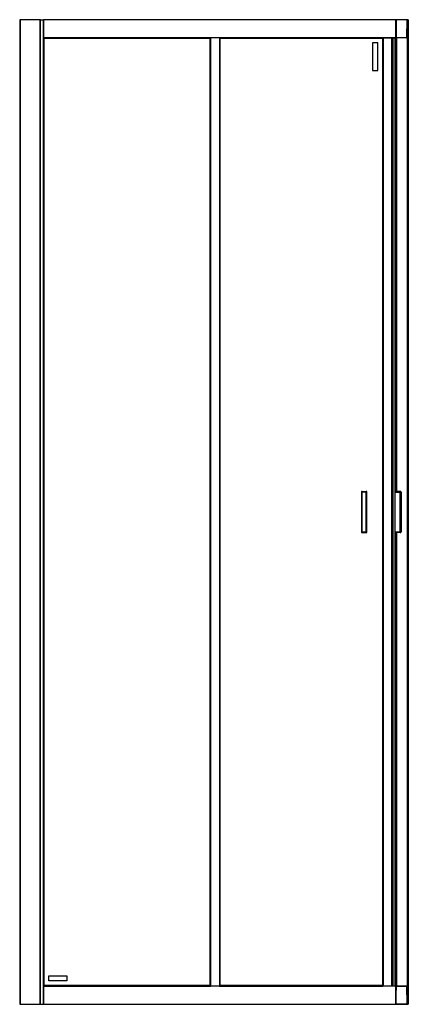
# Model space of a CAD drawing. Header units: millimetres. Extents: x 3273.3 to 3274.05, y 3280.28 to 3282.18.
import ezdxf

# ---------------------------------------------------------------- set-up
doc = ezdxf.new("R2010")
doc.units = ezdxf.units.MM
doc.layers.add('SANINDUSA', color=3, linetype='Continuous')

msp = doc.modelspace()

# ---------------------------------------------------------------- linework, layer by layer
at = {"layer": 'SANINDUSA'}
for p, q in [((3273.3004, 3282.1833), (3273.3004, 3280.2833)), ((3273.301, 3282.1833), (3273.3004, 3282.1833)), ((3273.301, 3282.1833), (3273.301, 3280.2833)), ((3273.3401, 3282.1833), (3273.301, 3282.1833)), ((3273.3401, 3280.2833), (3273.3401, 3282.1833)), ((3273.3404, 3282.1833), (3273.3401, 3282.1833)), ((3273.3404, 3282.1833), (3273.3463, 3282.1833)), ((3273.3404, 3280.2833), (3273.3404, 3282.1833)), ((3273.3463, 3280.2833), (3273.3463, 3282.1833)), ((3273.3466, 3282.1833), (3273.3463, 3282.1833)), ((3274.0266, 3282.1833), (3273.3466, 3282.1833)), ((3273.3466, 3282.1833), (3273.3466, 3282.183)), ((3273.3466, 3282.183), (3273.3466, 3282.1486)), ((3274.0266, 3282.183), (3273.3466, 3282.183)), ((3274.0266, 3282.183), (3274.0266, 3282.1833)), ((3274.0269, 3282.1833), (3274.0266, 3282.1833)), ((3274.0266, 3282.1486), (3274.0266, 3282.183)), ((3274.027, 3282.1815), (3274.0266, 3282.1815)), ((3274.0269, 3282.181), (3274.0266, 3282.181)), ((3274.0268, 3282.1688), (3274.0269, 3282.181)), ((3274.0269, 3282.1815), (3274.0269, 3282.1833)), ((3274.0269, 3282.1833), (3274.027, 3282.1833)), ((3274.027, 3282.183), (3274.027, 3282.1833)), ((3274.0273, 3282.1833), (3274.027, 3282.1833)), ((3274.027, 3282.1833), (3274.027, 3282.1833)), ((3274.027, 3282.1833), (3274.027, 3282.1815)), ((3274.027, 3282.1825), (3274.027, 3282.183)), ((3274.0272, 3282.183), (3274.027, 3282.1688)), ((3274.027, 3282.1816), (3274.027, 3282.1825)), ((3274.0473, 3282.183), (3274.0272, 3282.183)), ((3274.0272, 3282.183), (3274.0272, 3282.183)), ((3274.0273, 3282.1833), (3274.0275, 3282.1833)), ((3274.0473, 3282.1833), (3274.0275, 3282.1833)), ((3274.0473, 3282.183), (3274.047, 3282.1486)), ((3274.049, 3282.1486), (3274.0493, 3282.183)), ((3274.0491, 3282.1833), (3274.0491, 3282.1833)), ((3274.0492, 3282.1832), (3274.0492, 3282.1833)), ((3274.0498, 3282.1833), (3274.0492, 3282.1833)), ((3274.0493, 3282.183), (3274.0493, 3282.183)), ((3274.0498, 3282.1833), (3274.0498, 3280.2833)), ((3274.0501, 3282.1833), (3274.0498, 3282.1833)), ((3274.0501, 3282.1833), (3274.0501, 3280.2833)), ((3274.0504, 3282.1833), (3274.0501, 3282.1833)), ((3274.0504, 3282.1833), (3274.0504, 3280.2833)), ((3274.0268, 3282.1688), (3274.0266, 3282.1688)), ((3274.0266, 3282.1567), (3274.0269, 3282.1567)), ((3274.0266, 3282.1562), (3274.027, 3282.1562)), ((3274.0268, 3282.1688), (3274.027, 3282.1688)), ((3274.0269, 3282.1567), (3274.0268, 3282.1688)), ((3274.0269, 3282.1463), (3274.0269, 3282.156)), ((3274.027, 3282.1688), (3274.0272, 3282.1486)), ((3274.027, 3282.1562), (3274.027, 3282.1463)), ((3274.027, 3282.1561), (3274.027, 3282.1486)), ((3274.0492, 3280.3011), (3274.0492, 3282.1655)), ((3273.3466, 3282.1486), (3273.3466, 3282.1483)), ((3273.3466, 3282.1486), (3274.0266, 3282.1486)), ((3273.3466, 3282.1483), (3273.3467, 3282.1481)), ((3273.3466, 3282.1483), (3273.6686, 3282.1483)), ((3273.3466, 3282.1483), (3273.3466, 3280.3183)), ((3273.6685, 3282.1481), (3273.3467, 3282.1481)), ((3273.3467, 3282.1481), (3273.3468, 3282.148)), ((3273.3467, 3282.1481), (3273.3467, 3280.3184)), ((3273.6684, 3282.148), (3273.3468, 3282.148)), ((3273.3468, 3282.148), (3273.3468, 3280.3185)), ((3273.3476, 3282.1473), (3273.6676, 3282.1473)), ((3273.3476, 3280.3193), (3273.3476, 3282.1473)), ((3273.6676, 3282.1473), (3273.6676, 3280.3193)), ((3273.6684, 3282.148), (3273.6685, 3282.1481)), ((3273.6684, 3280.3185), (3273.6684, 3282.148)), ((3273.6685, 3282.1481), (3273.6686, 3282.1483)), ((3273.6685, 3280.3184), (3273.6685, 3282.1481)), ((3273.6686, 3280.3183), (3273.6686, 3282.1483)), ((3273.6689, 3282.1483), (3273.6686, 3282.1483)), ((3273.6689, 3282.1483), (3273.6689, 3280.3183)), ((3273.6863, 3282.1483), (3273.6689, 3282.1483)), ((3273.6863, 3282.1483), (3273.6863, 3280.3183)), ((3273.6866, 3282.1483), (3273.6863, 3282.1483)), ((3273.6866, 3282.1483), (3274.0266, 3282.1483)), ((3273.6866, 3282.1483), (3273.6866, 3280.3183)), ((3274.0013, 3282.1482), (3273.6866, 3282.1482)), ((3273.6866, 3282.1482), (3273.6867, 3282.1481)), ((3273.6866, 3282.1482), (3273.6866, 3282.1482)), ((3273.6866, 3282.1482), (3273.6866, 3280.3184)), ((3274.0013, 3282.1481), (3273.6867, 3282.1481)), ((3273.6867, 3282.1481), (3273.6867, 3280.3185)), ((3273.6875, 3282.1473), (3274.0005, 3282.1473)), ((3273.6875, 3280.3193), (3273.6875, 3282.1473)), ((3273.9915, 3282.1383), (3273.9815, 3282.1383)), ((3273.9815, 3282.1383), (3273.9815, 3282.0853)), ((3273.9915, 3282.0853), (3273.9915, 3282.1383)), ((3274.0005, 3282.1473), (3274.0005, 3280.3193)), ((3274.0013, 3282.1482), (3274.0015, 3282.1483)), ((3274.0013, 3282.1481), (3274.0013, 3282.1482)), ((3274.0013, 3280.3184), (3274.0013, 3282.1482)), ((3274.0013, 3280.3185), (3274.0013, 3282.1481)), ((3274.0015, 3282.1483), (3274.0015, 3280.3183)), ((3274.0018, 3282.1483), (3274.0018, 3280.3183)), ((3274.0184, 3280.3183), (3274.0184, 3282.1483)), ((3274.021, 3280.3183), (3274.021, 3282.1483)), ((3274.0246, 3282.1483), (3274.0246, 3280.3183)), ((3274.0247, 3282.1483), (3274.0247, 3281.2731)), ((3274.0256, 3282.1463), (3274.0256, 3282.1483)), ((3274.027, 3282.1463), (3274.0256, 3282.1463)), ((3274.0257, 3282.1463), (3274.0257, 3282.1483)), ((3274.0266, 3282.1483), (3274.0266, 3282.1486)), ((3274.027, 3282.1483), (3274.027, 3282.1486)), ((3274.027, 3282.1483), (3274.027, 3281.2731)), ((3274.0273, 3282.1483), (3274.027, 3282.1483)), ((3274.0272, 3282.1486), (3274.047, 3282.1486)), ((3274.0273, 3282.1483), (3274.0275, 3282.1483)), ((3274.0273, 3282.1483), (3274.0273, 3281.2731)), ((3274.047, 3282.1483), (3274.0275, 3282.1483)), ((3274.0487, 3280.3183), (3274.0487, 3282.1483)), ((3274.049, 3282.1483), (3274.0487, 3282.1483)), ((3274.049, 3282.1486), (3274.049, 3282.1483)), ((3274.049, 3282.1486), (3274.049, 3282.1486)), ((3274.049, 3280.3183), (3274.049, 3282.1483)), ((3274.0491, 3280.3125), (3274.0491, 3282.154)), ((3273.9815, 3282.0853), (3273.9915, 3282.0853)), ((3273.9599, 3281.2716), (3273.9599, 3281.1949)), ((3273.9614, 3281.2716), (3273.9599, 3281.2716)), ((3273.9614, 3281.2716), (3273.9614, 3281.2731)), ((3273.9614, 3281.2731), (3273.9691, 3281.2731)), ((3273.9691, 3281.2716), (3273.9614, 3281.2716)), ((3273.9614, 3281.1949), (3273.9614, 3281.2716)), ((3273.9691, 3281.2716), (3273.9691, 3281.2731)), ((3273.9691, 3281.1949), (3273.9691, 3281.2716)), ((3273.9706, 3281.2716), (3273.9691, 3281.2716)), ((3273.9706, 3281.1949), (3273.9706, 3281.2716)), ((3274.035, 3281.2731), (3274.0246, 3281.2731)), ((3274.0246, 3281.2716), (3274.0349, 3281.2716)), ((3274.0349, 3281.2716), (3274.035, 3281.2716)), ((3274.0349, 3281.1949), (3274.0349, 3281.2716)), ((3274.035, 3281.2716), (3274.0365, 3281.2716)), ((3274.0365, 3281.2716), (3274.0365, 3281.1949)), ((3273.9599, 3281.1949), (3273.9614, 3281.1949)), ((3273.9614, 3281.1949), (3273.9691, 3281.1949)), ((3273.9614, 3281.1949), (3273.9614, 3281.1934)), ((3273.9614, 3281.1934), (3273.9691, 3281.1934)), ((3273.9706, 3281.1949), (3273.9691, 3281.1949)), ((3273.9691, 3281.1934), (3273.9691, 3281.1949)), ((3274.0246, 3281.1949), (3274.0349, 3281.1949)), ((3274.035, 3281.1934), (3274.0246, 3281.1934)), ((3274.0247, 3281.1934), (3274.0247, 3280.3183)), ((3274.027, 3281.1934), (3274.027, 3280.3183)), ((3274.0273, 3281.1934), (3274.0273, 3280.3183)), ((3274.0349, 3281.1949), (3274.035, 3281.1949)), ((3274.035, 3281.1949), (3274.0365, 3281.1949)), ((3273.3566, 3280.3383), (3273.3916, 3280.3383)), ((3273.3566, 3280.3283), (3273.3566, 3280.3383)), ((3273.3916, 3280.3383), (3273.3916, 3280.3283)), ((3273.3467, 3280.3184), (3273.3466, 3280.3183)), ((3273.6686, 3280.3183), (3273.3466, 3280.3183)), ((3273.3466, 3280.3183), (3273.3466, 3280.318)), ((3274.0266, 3280.318), (3273.3466, 3280.318)), ((3273.3466, 3280.318), (3273.3466, 3280.2836)), ((3273.3468, 3280.3185), (3273.3467, 3280.3184)), ((3273.3467, 3280.3184), (3273.6685, 3280.3184)), ((3273.3468, 3280.3185), (3273.6684, 3280.3185)), ((3273.6676, 3280.3193), (3273.3476, 3280.3193)), ((3273.3916, 3280.3283), (3273.3566, 3280.3283)), ((3273.6685, 3280.3184), (3273.6684, 3280.3185)), ((3273.6686, 3280.3183), (3273.6685, 3280.3184)), ((3273.6686, 3280.3183), (3273.6689, 3280.3183)), ((3273.6863, 3280.3183), (3273.6689, 3280.3183)), ((3273.6863, 3280.3183), (3273.6866, 3280.3183)), ((3273.6867, 3280.3185), (3273.6866, 3280.3184)), ((3273.6866, 3280.3184), (3274.0013, 3280.3184)), ((3273.6866, 3280.3184), (3273.6866, 3280.3184)), ((3274.0015, 3280.3183), (3273.6866, 3280.3183)), ((3274.0266, 3280.3183), (3273.6866, 3280.3183)), ((3273.6867, 3280.3185), (3274.0013, 3280.3185)), ((3274.0005, 3280.3193), (3273.6875, 3280.3193)), ((3274.0013, 3280.3185), (3274.0005, 3280.3193)), ((3274.0005, 3280.3193), (3274.0013, 3280.3185)), ((3274.0013, 3280.3184), (3274.0013, 3280.3185)), ((3274.0015, 3280.3183), (3274.0013, 3280.3184)), ((3274.0256, 3280.3183), (3274.0256, 3280.3203)), ((3274.0256, 3280.3203), (3274.027, 3280.3203)), ((3274.0257, 3280.3183), (3274.0257, 3280.3203)), ((3274.0266, 3280.318), (3274.0266, 3280.3183)), ((3274.0266, 3280.2836), (3274.0266, 3280.318)), ((3274.0269, 3280.3104), (3274.0269, 3280.3203)), ((3274.027, 3280.3203), (3274.027, 3280.3104)), ((3274.027, 3280.3183), (3274.0273, 3280.3183)), ((3274.027, 3280.318), (3274.027, 3280.3183)), ((3274.027, 3280.3105), (3274.027, 3280.318)), ((3274.027, 3280.2977), (3274.0272, 3280.318)), ((3274.0272, 3280.318), (3274.047, 3280.318)), ((3274.0273, 3280.3183), (3274.0275, 3280.3183)), ((3274.047, 3280.3183), (3274.0275, 3280.3183)), ((3274.047, 3280.318), (3274.0473, 3280.2836)), ((3274.0487, 3280.3183), (3274.049, 3280.3183)), ((3274.049, 3280.3183), (3274.049, 3280.318)), ((3274.049, 3280.318), (3274.049, 3280.318)), ((3274.0493, 3280.2836), (3274.049, 3280.318)), ((3274.027, 3280.3104), (3274.0266, 3280.3104)), ((3274.0266, 3280.3099), (3274.0269, 3280.3099)), ((3274.0268, 3280.2977), (3274.0266, 3280.2977)), ((3274.0268, 3280.2977), (3274.0269, 3280.3099)), ((3274.0269, 3280.2856), (3274.0268, 3280.2977)), ((3274.027, 3280.2977), (3274.0268, 3280.2977)), ((3274.0272, 3280.2836), (3274.027, 3280.2977)), ((3273.3004, 3280.2833), (3273.301, 3280.2833)), ((3273.301, 3280.2833), (3273.3401, 3280.2833)), ((3273.3401, 3280.2833), (3273.3404, 3280.2833)), ((3273.3404, 3280.2833), (3273.3463, 3280.2833)), ((3273.3463, 3280.2833), (3273.3466, 3280.2833)), ((3273.3466, 3280.2836), (3274.0266, 3280.2836)), ((3273.3466, 3280.2836), (3273.3466, 3280.2833)), ((3273.3466, 3280.2833), (3274.0266, 3280.2833)), ((3274.0269, 3280.2856), (3274.0266, 3280.2856)), ((3274.0266, 3280.2851), (3274.027, 3280.2851)), ((3274.0266, 3280.2833), (3274.0266, 3280.2836)), ((3274.0269, 3280.2833), (3274.0266, 3280.2833)), ((3274.0269, 3280.2833), (3274.0269, 3280.2849)), ((3274.027, 3280.2833), (3274.0269, 3280.2833)), ((3274.027, 3280.2851), (3274.027, 3280.2833)), ((3274.027, 3280.2841), (3274.027, 3280.285)), ((3274.027, 3280.2836), (3274.027, 3280.2841)), ((3274.027, 3280.2833), (3274.027, 3280.2836)), ((3274.027, 3280.2833), (3274.0273, 3280.2833)), ((3274.027, 3280.2833), (3274.027, 3280.2833)), ((3274.0473, 3280.2836), (3274.0272, 3280.2836)), ((3274.0272, 3280.2836), (3274.0272, 3280.2836)), ((3274.0275, 3280.2833), (3274.0273, 3280.2833)), ((3274.0275, 3280.2833), (3274.0473, 3280.2833)), ((3274.0492, 3280.2833), (3274.0498, 3280.2833)), ((3274.0492, 3280.2833), (3274.0492, 3280.2833)), ((3274.0493, 3280.2836), (3274.0493, 3280.2836)), ((3274.0501, 3280.2833), (3274.0498, 3280.2833)), ((3274.0501, 3280.2833), (3274.0504, 3280.2833))]:
    msp.add_line(p, q, dxfattribs=at)
at = {"layer": 'SANINDUSA', "flags": 128}
for points in [[(3273.3468, 3282.148), (3273.3472, 3282.1476), (3273.3475, 3282.1474), (3273.3476, 3282.1473)], [(3273.3476, 3282.1473), (3273.3475, 3282.1474), (3273.3472, 3282.1476), (3273.3468, 3282.148)], [(3273.6676, 3282.1473), (3273.6677, 3282.1474), (3273.668, 3282.1476), (3273.6684, 3282.148)], [(3273.6684, 3282.148), (3273.668, 3282.1476), (3273.6677, 3282.1474), (3273.6676, 3282.1473)], [(3273.6867, 3282.1481), (3273.6871, 3282.1476), (3273.6874, 3282.1474), (3273.6875, 3282.1473)], [(3273.6875, 3282.1473), (3273.6874, 3282.1474), (3273.6871, 3282.1476), (3273.6867, 3282.1481)], [(3274.0005, 3282.1473), (3274.0006, 3282.1474), (3274.0008, 3282.1476), (3274.0013, 3282.1481)], [(3274.0013, 3282.1481), (3274.0008, 3282.1476), (3274.0006, 3282.1474), (3274.0005, 3282.1473)], [(3273.3476, 3280.3193), (3273.3475, 3280.3192), (3273.3472, 3280.3189), (3273.3468, 3280.3185)], [(3273.3468, 3280.3185), (3273.3472, 3280.3189), (3273.3475, 3280.3192), (3273.3476, 3280.3193)], [(3273.6684, 3280.3185), (3273.668, 3280.3189), (3273.6677, 3280.3192), (3273.6676, 3280.3193)], [(3273.6676, 3280.3193), (3273.6677, 3280.3192), (3273.668, 3280.3189), (3273.6684, 3280.3185)], [(3273.6875, 3280.3193), (3273.6874, 3280.3192), (3273.6871, 3280.3189), (3273.6867, 3280.3185)], [(3273.6867, 3280.3185), (3273.6871, 3280.3189), (3273.6874, 3280.3192), (3273.6875, 3280.3193)]]:
    msp.add_lwpolyline(points, dxfattribs=at)
at = {"layer": 'SANINDUSA'}
for centre, radius, start, end in [((3274.0273, 3282.183), 0.0003, 90, 180), ((3274.0279, 3282.1825), 0.0009, 180, 209.318), ((3274.0275, 3282.183), 0.0003, 90, 179.5), ((3274.0273, 3282.1486), 0.0003, 180, 270), ((3274.0275, 3282.1486), 0.0003, 180.5, 270), ((3274.0487, 3282.1486), 0.0003, 270, 311.5882), ((3274.0487, 3282.1486), 0.0003, 325.2481, 0), ((3273.9614, 3281.2716), 0.0015, 90, 180), ((3273.9691, 3281.2716), 0.0015, 0, 90), ((3274.0388, 3281.272), 0.00388, 163.0755, 185.4924), ((3274.035, 3281.2716), 0.0015, 0, 90), ((3273.9614, 3281.1949), 0.0015, 179.8561, 269.8543), ((3273.9691, 3281.1949), 0.0015, 270, 0), ((3274.0388, 3281.1945), 0.00388, 174.5074, 196.9247), ((3274.035, 3281.1949), 0.0015, 270, 0), ((3274.0273, 3280.318), 0.0003, 90, 180), ((3274.0275, 3280.318), 0.0003, 90, 179.5), ((3274.0279, 3280.2841), 0.0009, 150.682, 180), ((3274.0273, 3280.2836), 0.0003, 180, 270), ((3274.0275, 3280.2836), 0.0003, 180.5, 270)]:
    msp.add_arc(centre, radius, start, end, dxfattribs=at)
for points, knots in [([(3274.0269, 3282.181), (3274.0269, 3282.181), (3274.0269, 3282.1811), (3274.027, 3282.1812), (3274.027, 3282.1812), (3274.027, 3282.1813), (3274.027, 3282.1813)], [0, 0, 0, 0, 0.2500519, 0.4999963, 0.749996, 1, 1, 1, 1]), ([(3274.0269, 3282.181), (3274.027, 3282.181), (3274.027, 3282.181), (3274.027, 3282.181), (3274.0271, 3282.181), (3274.0271, 3282.181), (3274.0271, 3282.181)], [0, 0, 0, 0, 0.24983, 0.500089, 0.750093, 1, 1, 1, 1]), ([(3274.0271, 3282.1815), (3274.0271, 3282.1815), (3274.0271, 3282.1815), (3274.027, 3282.1815), (3274.027, 3282.1815), (3274.027, 3282.1815), (3274.027, 3282.1815)], [0, 0, 0, 0, 0.249929, 0.500067, 0.74999, 1, 1, 1, 1]), ([(3274.027, 3282.1813), (3274.027, 3282.1813), (3274.027, 3282.1814), (3274.027, 3282.1814), (3274.027, 3282.1815), (3274.027, 3282.1815), (3274.027, 3282.1815)], [0, 0, 0, 0, 0.2499767, 0.5000136, 0.7500178, 1, 1, 1, 1]), ([(3274.0473, 3282.1833), (3274.0473, 3282.1833), (3274.0473, 3282.1833), (3274.0473, 3282.1832), (3274.0473, 3282.1832), (3274.0473, 3282.1832), (3274.0473, 3282.1832)], [0, 0, 0, 0, 0.249974, 0.49993, 0.749914, 1, 1, 1, 1]), ([(3274.0485, 3282.1833), (3274.0484, 3282.1833), (3274.048, 3282.1833), (3274.0476, 3282.1833), (3274.0473, 3282.1833)], [0, 0, 0, 0, 0.499991, 1, 1, 1, 1]), ([(3274.0473, 3282.1832), (3274.0473, 3282.1832), (3274.0473, 3282.1831), (3274.0473, 3282.1831), (3274.0473, 3282.183), (3274.0473, 3282.183), (3274.0473, 3282.183)], [0, 0, 0, 0, 0.249997, 0.499852, 0.750008, 1, 1, 1, 1]), ([(3274.0488, 3282.183), (3274.0486, 3282.183), (3274.0483, 3282.183), (3274.0477, 3282.183), (3274.0475, 3282.183), (3274.0473, 3282.183)], [0, 0, 0, 0, 0.485195, 0.739184, 1, 1, 1, 1]), ([(3274.0485, 3282.1833), (3274.0486, 3282.1833), (3274.0486, 3282.1833), (3274.0487, 3282.1832), (3274.0488, 3282.1831), (3274.0488, 3282.183), (3274.0488, 3282.183)], [0, 0, 0, 0, 0.250015, 0.500014, 0.749986, 1, 1, 1, 1]), ([(3274.049, 3282.1833), (3274.049, 3282.1833), (3274.049, 3282.1833), (3274.0487, 3282.1833), (3274.0485, 3282.1833)], [0, 0, 0, 0, 0.500001, 1, 1, 1, 1]), ([(3274.0493, 3282.183), (3274.0493, 3282.183), (3274.0493, 3282.183), (3274.0492, 3282.183), (3274.0489, 3282.183), (3274.0488, 3282.183)], [0, 0, 0, 0, 0.01109, 0.35086, 1, 1, 1, 1]), ([(3274.0493, 3282.1832), (3274.0492, 3282.1832), (3274.0492, 3282.1832), (3274.0492, 3282.1832), (3274.0491, 3282.1833), (3274.0491, 3282.1833), (3274.049, 3282.1833)], [0, 0, 0, 0, 0.250015, 0.50008, 0.750062, 1, 1, 1, 1]), ([(3274.0493, 3282.183), (3274.0493, 3282.183), (3274.0493, 3282.1831), (3274.0493, 3282.1831), (3274.0492, 3282.1832), (3274.0492, 3282.1832), (3274.0492, 3282.1832)], [0, 0, 0, 0, 0.254179, 0.506622, 0.755687, 1, 1, 1, 1]), ([(3274.0271, 3282.1567), (3274.0271, 3282.1567), (3274.0271, 3282.1567), (3274.027, 3282.1567), (3274.027, 3282.1567), (3274.027, 3282.1567), (3274.0269, 3282.1567)], [0, 0, 0, 0, 0.249908, 0.499912, 0.750172, 1, 1, 1, 1]), ([(3274.027, 3282.1563), (3274.027, 3282.1563), (3274.027, 3282.1564), (3274.027, 3282.1565), (3274.0269, 3282.1566), (3274.0269, 3282.1566), (3274.0269, 3282.1567)], [0, 0, 0, 0, 0.250004, 0.5000037, 0.7499481, 1, 1, 1, 1]), ([(3274.027, 3282.1562), (3274.027, 3282.1562), (3274.027, 3282.1562), (3274.027, 3282.1562), (3274.027, 3282.1562), (3274.027, 3282.1563), (3274.027, 3282.1563)], [0, 0, 0, 0, 0.249982, 0.499986, 0.750023, 1, 1, 1, 1]), ([(3274.027, 3282.1562), (3274.027, 3282.1562), (3274.027, 3282.1562), (3274.027, 3282.1562), (3274.0271, 3282.1561), (3274.0271, 3282.1561), (3274.0271, 3282.1561)], [0, 0, 0, 0, 0.25001, 0.499933, 0.750071, 1, 1, 1, 1]), ([(3274.047, 3282.1486), (3274.0472, 3282.1486), (3274.0474, 3282.1486), (3274.048, 3282.1486), (3274.0483, 3282.1486), (3274.0485, 3282.1486)], [0, 0, 0, 0, 0.260806, 0.514789, 1, 1, 1, 1]), ([(3274.047, 3282.1484), (3274.047, 3282.1484), (3274.047, 3282.1484), (3274.047, 3282.1484), (3274.047, 3282.1485), (3274.047, 3282.1485), (3274.047, 3282.1486)], [0, 0, 0, 0, 0.250098, 0.49995, 0.749946, 1, 1, 1, 1]), ([(3274.047, 3282.1483), (3274.047, 3282.1483), (3274.047, 3282.1483), (3274.047, 3282.1483), (3274.047, 3282.1483), (3274.047, 3282.1483), (3274.047, 3282.1484)], [0, 0, 0, 0, 0.250004, 0.500043, 0.750084, 1, 1, 1, 1]), ([(3274.047, 3282.1483), (3274.0473, 3282.1483), (3274.0477, 3282.1483), (3274.0481, 3282.1483), (3274.0482, 3282.1483)], [0, 0, 0, 0, 0.49999, 1, 1, 1, 1]), ([(3274.0485, 3282.1486), (3274.0485, 3282.1485), (3274.0484, 3282.1484), (3274.0484, 3282.1483), (3274.0483, 3282.1483), (3274.0483, 3282.1483), (3274.0482, 3282.1483)], [0, 0, 0, 0, 0.250079, 0.500105, 0.750026, 1, 1, 1, 1]), ([(3274.0482, 3282.1483), (3274.0484, 3282.1483), (3274.0487, 3282.1483), (3274.0487, 3282.1483), (3274.0487, 3282.1483)], [0, 0, 0, 0, 0.499996, 1, 1, 1, 1]), ([(3274.0485, 3282.1486), (3274.0486, 3282.1486), (3274.0489, 3282.1486), (3274.049, 3282.1486), (3274.049, 3282.1486), (3274.049, 3282.1486)], [0, 0, 0, 0, 0.648643, 0.988173, 1, 1, 1, 1]), ([(3274.0489, 3282.1483), (3274.0489, 3282.1483), (3274.0489, 3282.1483), (3274.049, 3282.1484), (3274.049, 3282.1485), (3274.049, 3282.1485), (3274.049, 3282.1486)], [0, 0, 0, 0, 0.244397, 0.493402, 0.745876, 1, 1, 1, 1]), ([(3274.047, 3280.3182), (3274.047, 3280.3182), (3274.047, 3280.3182), (3274.047, 3280.3182), (3274.047, 3280.3183), (3274.047, 3280.3183), (3274.047, 3280.3183)], [0, 0, 0, 0, 0.249916, 0.499957, 0.749996, 1, 1, 1, 1]), ([(3274.0482, 3280.3183), (3274.0481, 3280.3183), (3274.0477, 3280.3183), (3274.0473, 3280.3183), (3274.047, 3280.3183)], [0, 0, 0, 0, 0.50001, 1, 1, 1, 1]), ([(3274.047, 3280.318), (3274.047, 3280.318), (3274.047, 3280.318), (3274.047, 3280.3181), (3274.047, 3280.3181), (3274.047, 3280.3182), (3274.047, 3280.3182)], [0, 0, 0, 0, 0.250054, 0.50005, 0.749902, 1, 1, 1, 1]), ([(3274.0485, 3280.318), (3274.0483, 3280.318), (3274.048, 3280.318), (3274.0474, 3280.318), (3274.0472, 3280.318), (3274.047, 3280.318)], [0, 0, 0, 0, 0.485211, 0.739194, 1, 1, 1, 1]), ([(3274.0485, 3280.318), (3274.0485, 3280.318), (3274.0484, 3280.3181), (3274.0484, 3280.3182), (3274.0483, 3280.3183), (3274.0483, 3280.3183), (3274.0482, 3280.3183)], [0, 0, 0, 0, 0.250079, 0.500105, 0.750026, 1, 1, 1, 1]), ([(3274.0487, 3280.3183), (3274.0487, 3280.3183), (3274.0487, 3280.3183), (3274.0484, 3280.3183), (3274.0482, 3280.3183)], [0, 0, 0, 0, 0.500004, 1, 1, 1, 1]), ([(3274.049, 3280.318), (3274.049, 3280.318), (3274.049, 3280.318), (3274.0489, 3280.318), (3274.0486, 3280.318), (3274.0485, 3280.318)], [0, 0, 0, 0, 0.013821, 0.352666, 1, 1, 1, 1]), ([(3274.0487, 3280.3183), (3274.0488, 3280.3183), (3274.0488, 3280.3183), (3274.0489, 3280.3182), (3274.0489, 3280.3182), (3274.0489, 3280.3182), (3274.049, 3280.3182)], [0, 0, 0, 0, 0.250088, 0.500023, 0.750077, 1, 1, 1, 1]), ([(3274.049, 3280.318), (3274.049, 3280.318), (3274.049, 3280.3181), (3274.049, 3280.3181), (3274.0489, 3280.3182), (3274.0489, 3280.3182), (3274.0489, 3280.3182)], [0, 0, 0, 0, 0.254111, 0.506557, 0.755552, 1, 1, 1, 1]), ([(3274.0269, 3280.3099), (3274.0269, 3280.3099), (3274.0269, 3280.31), (3274.027, 3280.3101), (3274.027, 3280.3101), (3274.027, 3280.3102), (3274.027, 3280.3102)], [0, 0, 0, 0, 0.2500519, 0.4999963, 0.749996, 1, 1, 1, 1]), ([(3274.0269, 3280.3099), (3274.027, 3280.3099), (3274.027, 3280.3099), (3274.027, 3280.3099), (3274.0271, 3280.3099), (3274.0271, 3280.3099), (3274.0271, 3280.3099)], [0, 0, 0, 0, 0.249828, 0.500088, 0.750092, 1, 1, 1, 1]), ([(3274.0271, 3280.3104), (3274.0271, 3280.3104), (3274.027, 3280.3104), (3274.027, 3280.3103), (3274.027, 3280.3103)], [0, 0, 0, 0, 0.508672, 1, 1, 1, 1]), ([(3274.027, 3280.3102), (3274.027, 3280.3102), (3274.027, 3280.3103), (3274.027, 3280.3103), (3274.027, 3280.3104), (3274.027, 3280.3104), (3274.027, 3280.3104)], [0, 0, 0, 0, 0.2499767, 0.5000136, 0.7500178, 1, 1, 1, 1]), ([(3274.0271, 3280.3104), (3274.0271, 3280.3104), (3274.0271, 3280.3104), (3274.027, 3280.3104), (3274.027, 3280.3104), (3274.027, 3280.3104), (3274.027, 3280.3104)], [0, 0, 0, 0, 0.249929, 0.500067, 0.74999, 1, 1, 1, 1]), ([(3274.0271, 3280.2856), (3274.0271, 3280.2856), (3274.0271, 3280.2856), (3274.027, 3280.2856), (3274.027, 3280.2856), (3274.027, 3280.2856), (3274.0269, 3280.2856)], [0, 0, 0, 0, 0.249907, 0.499911, 0.75017, 1, 1, 1, 1]), ([(3274.027, 3280.2852), (3274.027, 3280.2852), (3274.027, 3280.2853), (3274.027, 3280.2854), (3274.0269, 3280.2855), (3274.0269, 3280.2855), (3274.0269, 3280.2856)], [0, 0, 0, 0, 0.250004, 0.5000037, 0.7499481, 1, 1, 1, 1]), ([(3274.027, 3280.2851), (3274.027, 3280.2851), (3274.027, 3280.2851), (3274.027, 3280.2851), (3274.027, 3280.2851), (3274.027, 3280.2852), (3274.027, 3280.2852)], [0, 0, 0, 0, 0.249982, 0.499986, 0.750023, 1, 1, 1, 1]), ([(3274.027, 3280.2851), (3274.027, 3280.2851), (3274.027, 3280.2851), (3274.027, 3280.2851), (3274.0271, 3280.285), (3274.0271, 3280.285), (3274.0271, 3280.285)], [0, 0, 0, 0, 0.25001, 0.499933, 0.750071, 1, 1, 1, 1]), ([(3274.0272, 3280.2852), (3274.0272, 3280.2852), (3274.0272, 3280.2852), (3274.0272, 3280.2852), (3274.0272, 3280.2852), (3274.0272, 3280.2852)], [0, 0, 0, 0, 0.395025, 0.845422, 1, 1, 1, 1]), ([(3274.0473, 3280.2836), (3274.0475, 3280.2836), (3274.0477, 3280.2836), (3274.0483, 3280.2836), (3274.0486, 3280.2836), (3274.0488, 3280.2836)], [0, 0, 0, 0, 0.260816, 0.514805, 1, 1, 1, 1]), ([(3274.0473, 3280.2836), (3274.0473, 3280.2835), (3274.0473, 3280.2835), (3274.0473, 3280.2835), (3274.0473, 3280.2834), (3274.0473, 3280.2834), (3274.0473, 3280.2834)], [0, 0, 0, 0, 0.249992, 0.500148, 0.750003, 1, 1, 1, 1]), ([(3274.0473, 3280.2834), (3274.0473, 3280.2833), (3274.0473, 3280.2833), (3274.0473, 3280.2833), (3274.0473, 3280.2833), (3274.0473, 3280.2833), (3274.0473, 3280.2833)], [0, 0, 0, 0, 0.250086, 0.50007, 0.750026, 1, 1, 1, 1]), ([(3274.0473, 3280.2833), (3274.0476, 3280.2833), (3274.048, 3280.2833), (3274.0484, 3280.2833), (3274.0485, 3280.2833)], [0, 0, 0, 0, 0.500009, 1, 1, 1, 1]), ([(3274.0485, 3280.2833), (3274.0486, 3280.2833), (3274.0486, 3280.2833), (3274.0487, 3280.2833), (3274.0488, 3280.2834), (3274.0488, 3280.2835), (3274.0488, 3280.2836)], [0, 0, 0, 0, 0.250015, 0.500014, 0.749986, 1, 1, 1, 1]), ([(3274.0485, 3280.2833), (3274.0487, 3280.2833), (3274.049, 3280.2833), (3274.049, 3280.2833), (3274.049, 3280.2833)], [0, 0, 0, 0, 0.499999, 1, 1, 1, 1]), ([(3274.0488, 3280.2836), (3274.0489, 3280.2836), (3274.0492, 3280.2836), (3274.0493, 3280.2836), (3274.0493, 3280.2836), (3274.0493, 3280.2836)], [0, 0, 0, 0, 0.647837, 0.986926, 1, 1, 1, 1]), ([(3274.0492, 3280.2833), (3274.0492, 3280.2833), (3274.0492, 3280.2833), (3274.0493, 3280.2834), (3274.0493, 3280.2835), (3274.0493, 3280.2835), (3274.0493, 3280.2836)], [0, 0, 0, 0, 0.244392, 0.493386, 0.74583, 1, 1, 1, 1])]:
    msp.add_open_spline(points, degree=3, knots=knots, dxfattribs=at)

doc.saveas('drawing.dxf')
